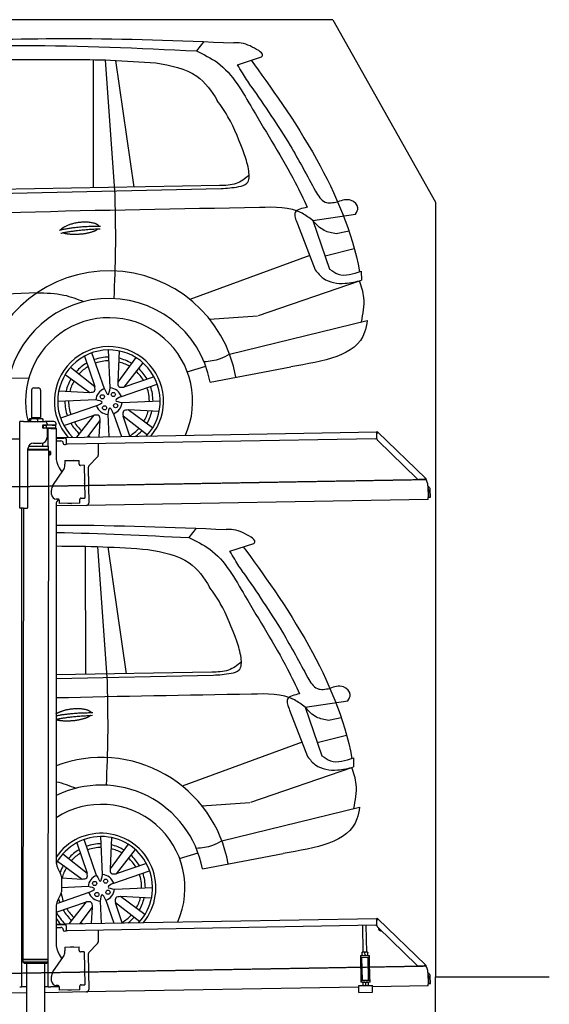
# Model space of a CAD drawing. Header units: millimetres. Extents: x 1073 to 6773, y 5791 to 12316.
# Tile 5 of 5: x 4448 to 6773, y 7995 to 12316. Entities that reach past the tile are written whole.
import ezdxf

# ---------------------------------------------------------------- set-up
doc = ezdxf.new("R2010")
doc.units = ezdxf.units.MM
doc.linetypes.add('GEN3', pattern=[6.25, 5, -1.25])
doc.layers.get('0').update_dxf_attribs({"lineweight": 25})
doc.layers.add('3', color=6, linetype='GEN3', lineweight=25)
doc.layers.add('AM_0', color=7, linetype='Continuous', lineweight=25)
doc.layers.add('Car', color=10, linetype='Continuous')

msp = doc.modelspace()

# ---------------------------------------------------------------- linework, layer by layer
for p, q in [((5822.8, 12315.9), (2672.8, 12315.9)), ((6272.8, 11515.9), (6272.8, 8115.9)), ((4499.6, 10690), (4499.6, 10570)), ((4509.6, 10700), (4529.6, 10700)), ((4539.6, 10690), (4539.6, 10570)), ((4447.6, 10172.5), (4447.6, 10552.5)), ((4463.6, 10552.5), (4447.6, 10552.5)), ((4447.6, 10172.5), (4447.6, 10552.5)), ((4463.6, 10552.5), (4557.6, 10552.5)), ((4489.6, 10562.5), (4489.6, 10552.5)), ((4492.1, 10565), (4491.6, 10564.7)), ((4492.5, 10565), (4492.1, 10565)), ((4510.3, 10565), (4492.5, 10565)), ((4495.4, 10562.5), (4495.4, 10552.5)), ((4499.6, 10570), (4539.6, 10570)), ((4501.6, 10565), (4501.6, 10570)), ((4537.4, 10565), (4510.3, 10565)), ((4525.3, 10562.5), (4525.3, 10552.5)), ((4547.1, 10565), (4537.4, 10565)), ((4537.6, 10565), (4537.6, 10570)), ((4547.1, 10565), (4547.5, 10564.7)), ((4549.5, 10562.5), (4549.5, 10552.5)), ((4597.6, 10552.5), (4557.6, 10552.5)), ((4567.6, 10542.5), (4567.6, 10539.5)), ((4607.6, 10539.5), (4607.6, 10542.5)), ((4548.7, 10524), (4548.6, 10524)), ((4550.6, 10536), (4548.7, 10536)), ((4550.6, 10524), (4548.7, 10524)), ((4549.6, 10526.6), (4549.6, 10533.8)), ((4550.6, 10536), (4551.6, 10536)), ((4550.6, 10536), (4550.6, 10524)), ((4551.6, 10524), (4550.6, 10524)), ((4564.6, 10536), (4551.6, 10536)), ((4552.2, 10524), (4551.6, 10524)), ((4552.2, 10536.5), (4564.6, 10536.5)), ((4564.6, 10524), (4552.2, 10524)), ((4564.6, 10536), (4565.6, 10536)), ((4565.6, 10524), (4564.6, 10524)), ((4567.7, 10536), (4565.6, 10536)), ((4565.6, 10524), (4565.6, 10536)), ((4565.6, 10524), (4567.7, 10524)), ((4567.6, 10521), (4567.6, 10482.5)), ((4603.4, 10536), (4567.7, 10536)), ((4603.4, 10524), (4567.7, 10524)), ((4572.6, 10443.9), (4572.6, 10522.5)), ((4584.6, 10522.5), (4572.6, 10522.5)), ((4584.6, 10522.5), (4606.6, 10522.5)), ((4592.2, 10536.5), (4604.6, 10536.5)), ((4603.4, 10536), (4605.6, 10536)), ((4605.6, 10524), (4603.4, 10524)), ((4605.6, 10524), (4605.6, 10536)), ((4607.6, 10521.5), (4607.6, 10399.5)), ((4651, 10483), (6015.8, 10506.8)), ((6017, 10508.5), (6015.6, 10507.1)), ((6017.4, 10505.4), (6015.6, 10507.1)), ((6016, 10500), (6015.8, 10506.8)), ((6017, 10508.5), (6018.8, 10506.8)), ((6018.9, 10503.9), (6017.4, 10505.4)), ((6018.8, 10506.8), (6020.3, 10505.3)), ((6018.9, 10503.9), (6019.2, 10504.3)), ((6019.2, 10504.3), (6020.3, 10505.3)), ((6020.3, 10505.3), (6229.5, 10303.3)), ((4447.6, 10475.5), (4396.2, 10474.6)), ((4508.6, 10457.5), (4542.6, 10457.5)), ((4549.6, 10443.9), (4549.6, 10458.5)), ((4607.6, 10482.3), (4641, 10482.8)), ((4641.1, 10478.8), (4607.6, 10478.3)), ((4607.6, 10467.2), (4628.8, 10467.6)), ((4639, 10457.8), (4639, 10456.8)), ((4641, 10482.8), (4651, 10483)), ((4651.1, 10479), (4641.1, 10478.8)), ((4651.2, 10475), (4651, 10483)), ((4651.2, 10475), (4651.5, 10458)), ((6011.4, 10476.8), (4656.6, 10453.1)), ((6016.1, 10475.9), (6015.7, 10498.4)), ((6193, 10301), (6019.2, 10468.9)), ((4483.6, 10175.5), (4483.6, 10432.5)), ((4483.6, 10175.5), (4483.6, 10432.5)), ((4483.6, 10430.8), (4574.5, 10430.6)), ((4483.6, 10429), (4571.5, 10428.9)), ((4571.5, 10428.9), (4483.6, 10429)), ((4574.5, 10427.2), (4483.6, 10427.3)), ((4486.4, 10444), (4574.6, 10443.9)), ((4489.6, 10444), (4489.6, 10448.7)), ((4571.5, 10428.9), (4574.5, 10430.6)), ((4571.5, 10428.9), (4574.5, 10427.2)), ((4572.6, 10428.3), (4572.6, 10429.5)), ((4574.5, 10430.6), (4574.6, 10443.9)), ((4574.5, 10427.2), (4574.5, 10421.4)), ((4574.5, 10421.4), (4581.5, 10421.4)), ((4581.5, 10406.4), (4581.5, 10421.4)), ((4582.5, 10420.4), (4581.5, 10421.4)), ((4582.5, 10420.4), (4582.5, 10407.4)), ((4644.1, 10451.9), (4649.1, 10452)), ((4791.5, 10455.5), (4792.4, 10404.6)), ((4574.5, 10406.4), (4571.8, 8191.9)), ((4574.5, 10406.4), (4581.5, 10406.4)), ((4582.5, 10407.4), (4581.5, 10406.4)), ((4645.3, 10380.9), (4708.3, 10382)), ((4645.3, 10380.9), (4645.6, 10364.9)), ((4669.8, 10381.8), (4683.8, 10382.1)), ((4708.6, 10366), (4708.3, 10382)), ((4789.6, 10397.5), (4751.2, 10357.7)), ((4593.6, 10272.1), (4639.7, 10340.5)), ((4621, 10349.5), (4632.4, 10329.7)), ((4645.7, 10360.7), (4645.6, 10364.9)), ((4708.6, 10366), (4708.6, 10365)), ((4713.7, 10360.1), (4714.7, 10360.1)), ((4730.7, 10360.4), (4714.7, 10360.1)), ((4730.7, 10360.4), (4733.2, 10216.4)), ((4748.4, 10350.5), (4751.1, 10194.7)), ((4732.3, 10295.4), (4732.6, 10281.4)), ((6222.7, 10298.5), (6200.2, 10298.1)), ((6228.5, 10302.3), (6228.1, 10301.9)), ((6229.6, 10300.4), (6228.1, 10301.9)), ((6229.5, 10303.3), (6228.5, 10302.3)), ((6229.5, 10303.3), (6231, 10301.9)), ((6231.4, 10298.7), (6229.6, 10300.4)), ((6231, 10301.9), (6232.8, 10300.1)), ((6231.4, 10298.7), (6232.8, 10300.1)), ((4587.9, 10231.9), (4587.6, 10251.9)), ((6240, 10270), (6240.9, 10218.7)), ((6242.3, 10253.2), (6242.9, 10220.8)), ((6250.9, 10221), (6250.3, 10253.3)), ((4616.3, 10212.4), (4608.3, 10212.2)), ((4621.4, 10207.5), (4621.6, 10192.5)), ((4711.3, 10211), (4711.3, 10210)), ((4711.6, 10194), (4711.3, 10210)), ((4717.2, 10216.1), (4716.2, 10216.1)), ((4717.2, 10216.1), (4733.2, 10216.4)), ((6241, 10210.7), (4741.3, 10184.5)), ((6241, 10210.7), (6240.9, 10218.7)), ((6242.9, 10220.8), (6250.9, 10221)), ((4463.6, 10172.5), (4447.6, 10172.5)), ((4463.6, 10172.5), (4447.6, 10172.5)), ((4455.6, 10169.5), (4455.6, 10172.5)), ((4455.6, 10169.5), (4455.6, 10172.5)), ((4455.6, 10169.5), (4455.6, 8072.5)), ((4464.1, 10172.5), (4461.8, 8192.1)), ((4463.6, 10172.5), (4480.6, 10172.5)), ((4463.6, 10172.5), (4480.6, 10172.5)), ((4607.6, 10189.5), (4607.6, 8629.1)), ((4741.3, 10184.5), (4607.6, 10182.2)), ((4711.6, 10194), (4621.6, 10192.5)), ((4673.6, 10192.9), (4659.6, 10192.6)), ((4572.6, 8072.5), (4572.6, 8697)), ((4621, 8579.1), (4627.2, 8568.3)), ((4630.6, 8555.8), (4630.6, 8489.2)), ((4627.2, 8476.7), (4621, 8465.8)), ((4607.6, 8415.8), (4607.6, 8264.5)), ((4607.6, 8347.3), (4641, 8347.8)), ((4641.1, 8343.8), (4607.6, 8343.3)), ((4641, 8347.8), (4651, 8348)), ((4651.1, 8344), (4641.1, 8343.8)), ((4651, 8348), (6015.8, 8371.8)), ((4651.2, 8340), (4651, 8348)), ((4651.2, 8340), (4651.5, 8323)), ((6011.4, 8341.8), (4656.6, 8318.1)), ((5955.4, 8224.1), (5953.4, 8340.7)), ((5971.4, 8224.3), (5969.4, 8341)), ((6017, 8373.5), (6015.6, 8372.1)), ((6017.4, 8370.4), (6015.6, 8372.1)), ((6016.1, 8340.9), (6015.7, 8363.4)), ((6016, 8365), (6015.8, 8371.8)), ((6017, 8373.5), (6018.8, 8371.8)), ((6018.9, 8368.9), (6017.4, 8370.4)), ((6018.8, 8371.8), (6020.3, 8370.3)), ((6018.9, 8368.9), (6019.2, 8369.3)), ((6019.2, 8369.3), (6020.3, 8370.3)), ((6020.3, 8370.3), (6229.5, 8168.3)), ((4607.6, 8332.2), (4628.8, 8332.6)), ((4639, 8322.8), (4639, 8321.8)), ((4644.1, 8316.9), (4649.1, 8317)), ((4791.5, 8320.5), (4792.4, 8269.6)), ((6193, 8166), (6019.2, 8333.9)), ((4789.6, 8262.5), (4751.2, 8222.7)), ((4621, 8214.5), (4632.4, 8194.7)), ((4645.3, 8245.9), (4708.3, 8247)), ((4645.3, 8245.9), (4645.6, 8229.9)), ((4645.7, 8225.7), (4645.6, 8229.9)), ((4669.8, 8246.8), (4683.8, 8247.1)), ((4708.6, 8231), (4708.3, 8247)), ((4708.6, 8231), (4708.6, 8230)), ((4713.7, 8225.1), (4714.7, 8225.1)), ((4730.7, 8225.4), (4714.7, 8225.1)), ((4730.7, 8225.4), (4733.2, 8081.4)), ((4748.4, 8215.5), (4751.1, 8059.7)), ((5948.7, 8209.1), (5978.7, 8209.7)), ((5952.2, 8224), (5951.4, 8223.6)), ((5951.6, 8210.7), (5951.4, 8222.5)), ((5952.4, 8209.2), (5951.7, 8209.6)), ((5974.7, 8224.4), (5952.2, 8224)), ((5963.6, 8210.9), (5963.4, 8222.7)), ((5974.7, 8224.4), (5975.4, 8224)), ((5974.9, 8209.6), (5975.7, 8210)), ((5975.6, 8211.1), (5975.4, 8222.9)), ((5978.7, 8209.7), (5983.7, 8209.7)), ((5983.8, 8201.7), (5983.7, 8209.7)), ((4571.8, 8191.9), (4461.8, 8192.1)), ((4461.8, 8192.1), (4571.8, 8191.9)), ((4461.8, 8192.1), (4461.8, 8181.1)), ((4461.8, 8181.1), (4571.8, 8180.9)), ((4468.8, 8174.1), (4461.8, 8181.1)), ((4564.8, 8173.9), (4468.8, 8174.1)), ((4477.2, 8174), (4474.2, 6054)), ((4557.2, 8173.9), (4554.2, 6054)), ((4564.8, 8173.9), (4571.8, 8180.9)), ((4571.8, 8191.9), (4571.8, 8180.9)), ((4593.6, 8137.1), (4639.7, 8205.5)), ((5943.7, 8209), (5948.7, 8209.1)), ((5943.7, 8209), (5943.8, 8201.1)), ((5948.8, 8201.1), (5943.8, 8201.1)), ((5943.8, 8201.1), (5943.9, 8193.1)), ((5943.9, 8193.1), (5945.4, 8108.1)), ((5948.8, 8201.1), (5978.8, 8201.7)), ((5952.1, 8101.2), (5950.4, 8201.2)), ((5979, 8101.6), (5977.3, 8201.6)), ((5983.8, 8201.7), (5978.8, 8201.7)), ((5983.9, 8193.7), (5983.8, 8201.7)), ((5985.4, 8108.8), (5983.9, 8193.7)), ((6228.5, 8167.3), (6228.1, 8166.9)), ((6229.6, 8165.4), (6228.1, 8166.9)), ((6229.5, 8168.3), (6228.5, 8167.3)), ((6229.5, 8168.3), (6231, 8166.9)), ((6231, 8166.9), (6232.8, 8165.1)), ((4732.3, 8160.4), (4732.6, 8146.4)), ((6222.7, 8163.5), (6200.2, 8163.1)), ((6231.4, 8163.7), (6229.6, 8165.4)), ((6231.4, 8163.7), (6232.8, 8165.1)), ((6240, 8135), (6240.9, 8083.7)), ((4455.6, 8097.5), (4455.6, 8072.5)), ((4587.9, 8096.9), (4587.6, 8116.9)), ((4717.2, 8081.1), (4716.2, 8081.1)), ((4717.2, 8081.1), (4733.2, 8081.4)), ((5945.4, 8108.1), (5945.6, 8100.1)), ((5945.6, 8100.1), (5950.6, 8100.2)), ((5945.6, 8100.1), (5945.7, 8092.1)), ((5950.7, 8092.2), (5945.7, 8092.1)), ((5950.6, 8100.2), (5980.6, 8100.7)), ((5950.7, 8092.2), (5980.7, 8092.7)), ((5952.1, 8101.2), (5979, 8101.6)), ((5954.5, 8092.2), (5953.7, 8091.8)), ((5953.7, 8090.7), (5953.9, 8078.9)), ((5957.6, 8100.3), (5957.6, 8101.3)), ((5965.7, 8090.9), (5965.9, 8079.1)), ((5973.6, 8100.6), (5973.6, 8101.6)), ((5977, 8092.6), (5977.7, 8092.2)), ((5977.7, 8091.1), (5977.9, 8079.3)), ((5980.6, 8100.7), (5985.6, 8100.8)), ((5985.7, 8092.8), (5980.7, 8092.7)), ((5985.6, 8100.8), (5985.4, 8108.8)), ((5985.7, 8092.8), (5985.6, 8100.8)), ((6241, 8075.7), (6240.9, 8083.7)), ((6242.3, 8118.2), (6242.9, 8085.8)), ((6242.9, 8085.8), (6250.9, 8086)), ((6250.9, 8086), (6250.3, 8118.3)), ((6272.8, 5915.9), (6272.8, 8115.9)), ((6272.8, 8115.9), (6772.8, 8115.9)), ((4476.5, 8044.9), (4146.4, 8039.2)), ((4447.6, 8072.5), (4455.6, 8072.5)), ((4463.6, 8072.5), (4455.6, 8072.5)), ((4476.6, 8072.5), (4463.6, 8072.5)), ((4572.6, 8072.5), (4556.6, 8072.5)), ((4741.3, 8049.5), (4556.6, 8046.3)), ((4572.6, 8072.5), (4584.6, 8072.5)), ((4621.4, 8072.5), (4584.6, 8072.5)), ((4616.3, 8077.4), (4608.3, 8077.2)), ((4621.4, 8072.5), (4621.6, 8057.5)), ((4711.6, 8059), (4621.6, 8057.5)), ((4673.6, 8057.9), (4659.6, 8057.6)), ((4711.3, 8076), (4711.3, 8075)), ((4711.6, 8059), (4711.3, 8075)), ((5936.1, 8070.4), (4741.3, 8049.5)), ((5936, 8077.1), (5996, 8078.1)), ((5936.5, 8047.1), (5936, 8077.1)), ((5936.5, 8047.1), (5996.5, 8048.1)), ((5954.7, 8077.4), (5954, 8077.8)), ((5977.2, 8077.8), (5978, 8078.3)), ((5996.5, 8048.1), (5996, 8078.1)), ((6241, 8075.7), (5996.1, 8071.4))]:
    msp.add_line(p, q)
for centre, radius, start, end in [((4509.6, 10690), 10, 90, 180), ((4529.6, 10690), 10, 0, 90), ((4557.6, 10542.5), 10, 0, 90), ((4597.6, 10542.5), 10, 0, 90), ((4549.6, 10536.5), 1, 48.5904, 221.4096), ((4549.6, 10524), 1, 138.5904, 311.4096), ((4546.6, 10533.8), 3, 0, 41.4096), ((4546.6, 10526.6), 3, 318.5904, 0), ((4552.2, 10539.5), 3, 228.5904, 270), ((4552.2, 10521), 3, 90, 131.4096), ((4564.6, 10539.5), 3, 270, 0), ((4564.6, 10521), 3, 0, 90), ((4589.6, 10536.5), 1, 48.5904, 210), ((4589.6, 10524), 1, 180, 311.4096), ((4592.2, 10539.5), 3, 228.5904, 270), ((4592.2, 10521), 3, 90, 131.4096), ((4604.6, 10539.5), 3, 270, 0), ((4604.6, 10521), 3, 22.0009, 90), ((4606.6, 10521.5), 1, 0, 90), ((6020.7, 10498.5), 5, 129.2435, 181), ((4508.6, 10432.5), 25, 90, 180), ((4542.6, 10482.5), 25, 270, 0), ((4629, 10457.6), 10, 1, 91), ((4644, 10456.9), 5, 181, 271), ((4656.5, 10458.1), 5, 181, 271), ((6011.3, 10481.8), 5, 271, 342.4709), ((6026.1, 10476.1), 10, 181, 226), ((4649, 10457), 5, 271, 327.7633), ((4707.6, 10399.5), 100, 180, 210), ((4669.8, 10380.8), 1, 91, 151), ((4683.8, 10381.1), 1, 31, 91), ((4782.4, 10404.4), 10, 316, 1), ((4610.7, 10360), 35, 326, 1), ((4713.6, 10365.1), 5, 181, 271), ((4758.4, 10350.7), 10, 136, 181), ((4731.3, 10295.4), 1, 1, 61), ((6200, 10308.1), 10, 226, 271), ((6222.6, 10303.5), 5, 271, 322.7565), ((6190, 10269.1), 50, 1, 41.0686), ((4622.6, 10252.5), 35, 146, 181), ((4731.6, 10281.4), 1, 301, 1), ((6234.3, 10253), 16, 1, 68.9757), ((6234.3, 10253), 8, 1, 42.4096), ((4607.9, 10232.2), 20, 181, 271), ((4632.6, 10189.5), 25, 120.6872, 180), ((4616.4, 10207.4), 5, 12.537, 91), ((4716.3, 10211.1), 5, 91, 181), ((4480.6, 10175.5), 3, 270, 0), ((4480.6, 10175.5), 3, 270, 0), ((4659.6, 10193.6), 1, 211, 271), ((4673.6, 10193.9), 1, 271, 331), ((4741.1, 10194.5), 10, 271, 1), ((4571.6, 8673.5), 2, 60, 61.1039), ((4571.6, 8651.5), 2, 297.616, 300), ((4707.6, 8629.1), 100, 180, 210), ((4605.6, 8555.8), 25, 0, 30), ((4605.6, 8489.2), 25, 330, 0), ((4707.6, 8415.8), 100, 150, 180), ((6011.3, 8346.8), 5, 271, 342.4709), ((6020.7, 8363.5), 5, 129.2435, 181), ((6026.1, 8341.1), 10, 181, 226), ((4629, 8322.6), 10, 1, 91), ((4644, 8321.9), 5, 181, 271), ((4649, 8322), 5, 271, 327.7633), ((4656.5, 8323.1), 5, 181, 271), ((6035.1, 8329.7), 12.5, 175.968, 276.032), ((4707.6, 8264.5), 100, 180, 210), ((4782.4, 8269.4), 10, 316, 1), ((4571.6, 8223.5), 2, 60, 82.1586), ((4610.7, 8225), 35, 326, 1), ((4669.8, 8245.8), 1, 91, 151), ((4683.8, 8246.1), 1, 31, 91), ((4713.6, 8230.1), 5, 181, 271), ((4758.4, 8215.7), 10, 136, 181), ((4571.6, 8201.5), 2, 276.6849, 300), ((6190, 8134.1), 50, 1, 41.0686), ((4622.6, 8117.5), 35, 146, 181), ((4731.3, 8160.4), 1, 1, 61), ((4731.6, 8146.4), 1, 301, 1), ((6200, 8173.1), 10, 226, 271), ((6222.6, 8168.5), 5, 271, 322.7565), ((6234.3, 8118), 16, 1, 68.9757), ((6234.3, 8118), 8, 1, 42.4096), ((4607.9, 8097.2), 20, 181, 271), ((4716.3, 8076.1), 5, 91, 181), ((4616.4, 8072.4), 5, 12.537, 91), ((4659.6, 8058.6), 1, 211, 271), ((4673.6, 8058.9), 1, 271, 331), ((4741.1, 8059.5), 10, 271, 1)]:
    msp.add_arc(centre, radius, start, end)
for points, weights in [([(4492.5, 10565), (4491.2, 10565), (4489.6, 10562.5)], [1, 1.0379548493, 1]), ([(4495.4, 10562.5), (4493.9, 10565), (4492.5, 10565)], [1, 1.0379548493, 1]), ([(4510.3, 10565), (4503.4, 10565), (4495.4, 10562.5)], [1, 1.0379548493, 1]), ([(4525.3, 10562.5), (4517.3, 10565), (4510.3, 10565)], [1, 1.0379548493, 1]), ([(4537.4, 10565), (4531.8, 10565), (4525.3, 10562.5)], [1, 1.0379548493, 1]), ([(4549.5, 10562.5), (4543, 10565), (4537.4, 10565)], [1, 1.0379548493, 1]), ([(4547.5, 10564.7), (4548.4, 10564.2), (4549.5, 10562.5)], [1.01682908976, 1.02536255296, 1]), ([(5963.4, 8222.7), (5957.4, 8224.6), (5951.4, 8222.5)], [1, 1.15470053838, 1]), ([(5951.4, 8222.5), (5951.4, 8223.6), (5951.4, 8223.6)], [1, 1.07735026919, 1.07735026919]), ([(5951.6, 8210.7), (5957.7, 8208.8), (5963.6, 8210.9)], [1, 1.15470053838, 1]), ([(5951.7, 8209.6), (5951.7, 8209.6), (5951.6, 8210.7)], [1.07735026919, 1.07735026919, 1]), ([(5975.4, 8222.9), (5969.4, 8224.8), (5963.4, 8222.7)], [1, 1.15470053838, 1]), ([(5963.6, 8210.9), (5969.7, 8209), (5975.6, 8211.1)], [1, 1.15470053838, 1]), ([(5975.4, 8224), (5975.4, 8224), (5975.4, 8222.9)], [1.07735026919, 1.07735026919, 1]), ([(5975.6, 8211.1), (5975.7, 8210), (5975.7, 8210)], [1, 1.07735026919, 1.07735026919]), ([(5965.7, 8090.9), (5959.7, 8092.8), (5953.7, 8090.7)], [1, 1.15470053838, 1]), ([(5953.7, 8090.7), (5953.7, 8091.8), (5953.7, 8091.8)], [1, 1.07735026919, 1.07735026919]), ([(5977.7, 8091.1), (5971.7, 8093), (5965.7, 8090.9)], [1, 1.15470053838, 1]), ([(5977.7, 8092.2), (5977.7, 8092.2), (5977.7, 8091.1)], [1.07735026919, 1.07735026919, 1]), ([(5953.9, 8078.9), (5960, 8077), (5965.9, 8079.1)], [1, 1.15470053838, 1]), ([(5954, 8077.8), (5954, 8077.8), (5953.9, 8078.9)], [1.07735026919, 1.07735026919, 1]), ([(5965.9, 8079.1), (5972, 8077.2), (5977.9, 8079.3)], [1, 1.15470053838, 1]), ([(5977.9, 8079.3), (5978, 8078.3), (5978, 8078.3)], [1, 1.07735026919, 1.07735026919])]:
    msp.add_rational_spline(points, weights, degree=2)
for points, knots in [([(6017.3, 10502.1), (6017.1, 10502.2), (6017, 10502.2), (6016.5, 10502.5), (6016.3, 10502.6), (6016.1, 10502.7), (6016, 10502.7), (6015.9, 10502.8), (6015.9, 10502.8), (6015.9, 10502.8)], [0.5739587, 0.5739587, 0.5739587, 0.5739587, 0.6092825, 0.6092825, 0.6845767, 0.6845767, 0.7347196, 0.7347196, 0.7882871, 0.7882871, 0.7882871, 0.7882871]), ([(6018.4, 10503.1), (6018.3, 10503), (6018.1, 10502.9), (6017.8, 10502.6), (6017.7, 10502.5), (6017.6, 10502.4)], [0, 0, 0, 0, 0.0561983, 0.0561983, 0.1123863, 0.1123863, 0.1123863, 0.1123863]), ([(6020.3, 10505.3), (6020.3, 10505.3), (6020.3, 10505.2), (6020.4, 10505), (6020.3, 10504.8), (6019.9, 10504.4), (6019.7, 10504.2), (6019.3, 10503.8), (6019.1, 10503.6), (6018.8, 10503.4), (6018.6, 10503.2), (6018.4, 10503.1)], [0, 0, 0, 0, 0.0783959, 0.0783959, 0.2325433, 0.2325433, 0.3832567, 0.3832567, 0.4558696, 0.4558696, 0.5284931, 0.5284931, 0.5284931, 0.5284931]), ([(6019, 10503.5), (6019, 10503.6), (6019, 10503.7), (6019, 10503.8), (6019, 10503.8), (6018.9, 10503.8), (6018.9, 10503.9), (6018.9, 10503.9)], [0.170101, 0.170101, 0.170101, 0.170101, 0.2190838, 0.2190838, 0.2443424, 0.2443424, 0.2702641, 0.2702641, 0.2702641, 0.2702641]), ([(4574.5, 10421.4), (4574.5, 10421.4), (4574.5, 10421.2), (4574.4, 10420.4), (4574.3, 10419.9), (4574.2, 10418.5), (4574.1, 10417.7), (4574, 10415.8), (4574, 10414.8), (4574, 10413.9)], [3.394726, 3.394726, 3.394726, 3.394726, 3.677618, 3.677618, 3.96051, 3.96051, 4.243406, 4.243406, 4.526301, 4.526301, 4.526301, 4.526301]), ([(4574, 10413.9), (4574, 10413), (4574, 10411.9), (4574.1, 10410.1), (4574.2, 10409.3), (4574.3, 10407.9), (4574.4, 10407.3), (4574.5, 10406.6), (4574.5, 10406.4), (4574.5, 10406.4)], [0, 0, 0, 0, 0.282896, 0.282896, 0.565791, 0.565791, 0.848683, 0.848683, 1.131575, 1.131575, 1.131575, 1.131575]), ([(6226.6, 10300.5), (6226.7, 10300.7), (6226.8, 10300.8), (6227.1, 10301.1), (6227.2, 10301.2), (6227.3, 10301.4)], [0, 0, 0, 0, 0.0559258, 0.0559258, 0.1118618, 0.1118618, 0.1118618, 0.1118618]), ([(6227.3, 10301.4), (6227.4, 10301.6), (6227.6, 10301.8), (6228, 10302.3), (6228.2, 10302.6), (6228.7, 10303.1), (6228.9, 10303.3), (6229.2, 10303.4), (6229.2, 10303.4), (6229.4, 10303.4), (6229.4, 10303.4), (6229.5, 10303.3)], [0, 0, 0, 0, 0.0765895, 0.0765895, 0.2269961, 0.2269961, 0.3763352, 0.3763352, 0.4507859, 0.4507859, 0.5253306, 0.5253306, 0.5253306, 0.5253306]), ([(6228.1, 10301.9), (6228, 10301.9), (6228, 10302), (6227.9, 10302), (6227.8, 10302), (6227.7, 10302)], [0, 0, 0, 0, 0.0395192, 0.0395192, 0.1013995, 0.1013995, 0.1013995, 0.1013995]), ([(6017.3, 8367.1), (6017.1, 8367.2), (6017, 8367.2), (6016.5, 8367.5), (6016.3, 8367.6), (6016.1, 8367.7), (6016, 8367.7), (6015.9, 8367.8), (6015.9, 8367.8), (6015.9, 8367.8)], [0.5739587, 0.5739587, 0.5739587, 0.5739587, 0.6092825, 0.6092825, 0.6845767, 0.6845767, 0.7347196, 0.7347196, 0.7882871, 0.7882871, 0.7882871, 0.7882871]), ([(6018.4, 8368.1), (6018.3, 8368), (6018.1, 8367.9), (6017.8, 8367.6), (6017.7, 8367.5), (6017.6, 8367.4)], [0, 0, 0, 0, 0.0561983, 0.0561983, 0.1123863, 0.1123863, 0.1123863, 0.1123863]), ([(6020.3, 8370.3), (6020.3, 8370.3), (6020.3, 8370.2), (6020.4, 8370), (6020.3, 8369.8), (6019.9, 8369.4), (6019.7, 8369.2), (6019.3, 8368.8), (6019.1, 8368.6), (6018.8, 8368.4), (6018.6, 8368.2), (6018.4, 8368.1)], [0, 0, 0, 0, 0.0783959, 0.0783959, 0.2325433, 0.2325433, 0.3832567, 0.3832567, 0.4558696, 0.4558696, 0.5284931, 0.5284931, 0.5284931, 0.5284931]), ([(6019, 8368.5), (6019, 8368.6), (6019, 8368.7), (6019, 8368.8), (6019, 8368.8), (6018.9, 8368.8), (6018.9, 8368.9), (6018.9, 8368.9)], [0.170101, 0.170101, 0.170101, 0.170101, 0.2190838, 0.2190838, 0.2443424, 0.2443424, 0.2702641, 0.2702641, 0.2702641, 0.2702641]), ([(6226.6, 8165.5), (6226.7, 8165.7), (6226.8, 8165.8), (6227.1, 8166.1), (6227.2, 8166.2), (6227.3, 8166.4)], [0, 0, 0, 0, 0.0559258, 0.0559258, 0.1118618, 0.1118618, 0.1118618, 0.1118618]), ([(6227.3, 8166.4), (6227.4, 8166.6), (6227.6, 8166.8), (6228, 8167.3), (6228.2, 8167.6), (6228.7, 8168.1), (6228.9, 8168.3), (6229.2, 8168.4), (6229.2, 8168.4), (6229.4, 8168.4), (6229.4, 8168.4), (6229.5, 8168.3)], [0, 0, 0, 0, 0.0765895, 0.0765895, 0.2269961, 0.2269961, 0.3763352, 0.3763352, 0.4507859, 0.4507859, 0.5253306, 0.5253306, 0.5253306, 0.5253306]), ([(6228.1, 8166.9), (6228, 8166.9), (6228, 8167), (6227.9, 8167), (6227.8, 8167), (6227.7, 8167)], [0, 0, 0, 0, 0.0395192, 0.0395192, 0.1013995, 0.1013995, 0.1013995, 0.1013995])]:
    msp.add_open_spline(points, degree=3, knots=knots)
for points in [[(4621.4, 10207.5), (4621.3, 10207.8), (4621.3, 10208.1), (4621.2, 10208.4)], [(4621.4, 8072.5), (4621.3, 8072.8), (4621.3, 8073.1), (4621.2, 8073.4)]]:
    msp.add_open_spline(points, degree=3)
at = {"layer": '3'}
for p, q in [((1175.3, 10210.3), (6230.5, 10298.5)), ((1175.3, 8075.3), (6230.4, 8163.5))]:
    msp.add_line(p, q, dxfattribs=at)
at = {"layer": 'AM_0'}
msp.add_line((5822.8, 12315.9), (6272.8, 11515.9), dxfattribs=at)
at = {"layer": 'Car'}
for p, q in [((5256.6, 12219.9), (5223.9, 12178.7)), ((5404.2, 12118.5), (5509.9, 12153)), ((4771.1, 11578), (4771, 12140.5)), ((4822.8, 12139.1), (4864.5, 11565)), ((4950, 11581.3), (4869.2, 12137.3)), ((5324.7, 11588.3), (3090.2, 11546.8)), ((3159.7, 11528.1), (5331.4, 11575.1)), ((5734.4, 11434.5), (5922.1, 11462.8)), ((5666.6, 11420.8), (5745, 11218)), ((5734.3, 11434.8), (5808.2, 11221.2)), ((5720.9, 11280.5), (5195.2, 11088.4)), ((5788, 11279.5), (5916.2, 11311.6)), ((5947, 11211.8), (5947.6, 11172.6)), ((5495.8, 11018), (5939.2, 11170.5)), ((4524.2, 11117.2), (2505.4, 11033.1)), ((5281.2, 11002.1), (5491.3, 11016.5)), ((5368.9, 10848.2), (5973.2, 10995.9)), ((4819.3, 10696.6), (4764.5, 10853.9)), ((4845, 10700), (4837.5, 10866.8)), ((4884.9, 10862.2), (4878.1, 10726)), ((4732.3, 10839.6), (4777.4, 10706.9)), ((4957.1, 10833.6), (4878.1, 10726)), ((4988.4, 10810.5), (4904.5, 10703.9)), ((4647.7, 10759.4), (4755.3, 10680.5)), ((4670.8, 10790.7), (4777.4, 10706.9)), ((5183.4, 10770.7), (5264.2, 10796)), ((5283.7, 10724.9), (5637.3, 10792.9)), ((4400.1, 10742.6), (4487.7, 10743.8)), ((4894.3, 10662.1), (5051.6, 10716.8)), ((5037.3, 10749), (4904.5, 10703.9)), ((4619.2, 10687.3), (4755.3, 10680.5)), ((4781.3, 10647.4), (4614.5, 10639.9)), ((4897.6, 10636.3), (5064.4, 10643.8)), ((4784.7, 10621.6), (4627.4, 10566.9)), ((4859.7, 10587), (4894.4, 10487.3)), ((5059.8, 10596.4), (4923.6, 10603.2)), ((5031.3, 10524.3), (4923.6, 10603.2)), ((4641.7, 10534.7), (4774.4, 10579.8)), ((4699, 10483.8), (4774.4, 10579.8)), ((4747.3, 10484.7), (4800.8, 10557.7)), ((4797.2, 10485.6), (4800.8, 10557.7)), ((4834, 10583.7), (4838.3, 10486.3)), ((4931.7, 10487.9), (4901.5, 10576.8)), ((5008.1, 10492.9), (4901.5, 10576.8)), ((5222.9, 10084.6), (5190.1, 10043.4)), ((4737.3, 9442.7), (4737.2, 10005.2)), ((4789, 10003.8), (4830.7, 9429.6)), ((4916.2, 9446), (4835.4, 10002)), ((5370.4, 9983.2), (5476.1, 10017.7)), ((5290.9, 9453), (4607.6, 9440.3)), ((4607.6, 9424.8), (5297.6, 9439.7)), ((5700.6, 9299.2), (5888.3, 9327.5)), ((5700.6, 9299.2), (5774.5, 9085.6)), ((5632.8, 9285.3), (5711.3, 9082.5)), ((5754.3, 9144.2), (5882.4, 9176.3)), ((5687.1, 9144.9), (5161.5, 8952.8)), ((5913.3, 9076.3), (5913.8, 9037)), ((5462.1, 8882.5), (5905.5, 9034.9)), ((5247.5, 8866.5), (5457.6, 8880.9)), ((5335.2, 8712.6), (5939.5, 8860.3)), ((4811.3, 8564.4), (4803.8, 8731.2)), ((4698.6, 8704.1), (4743.7, 8571.3)), ((4785.5, 8561.1), (4730.8, 8718.4)), ((4851.2, 8726.6), (4844.4, 8590.4)), ((4923.3, 8698.1), (4844.4, 8590.4)), ((4637.1, 8655.2), (4743.7, 8571.3)), ((4954.7, 8674.9), (4870.8, 8568.3)), ((5149.7, 8635.1), (5230.5, 8660.4)), ((5250, 8589.3), (5603.6, 8657.3)), ((4614, 8623.8), (4721.6, 8544.9)), ((5003.6, 8613.4), (4870.8, 8568.3)), ((4860.6, 8526.5), (5017.9, 8581.2)), ((4630.6, 8549.5), (4721.6, 8544.9)), ((4747.6, 8511.8), (4630.6, 8506.5)), ((4751, 8486), (4613.6, 8438.3)), ((4863.9, 8500.7), (5030.7, 8508.2)), ((4608, 8399.1), (4740.7, 8444.2)), ((4665.2, 8348.3), (4740.7, 8444.2)), ((4800.2, 8448.1), (4804.6, 8350.7)), ((4826, 8451.5), (4860.7, 8351.7)), ((4898, 8352.3), (4867.8, 8441.2)), ((4974.4, 8357.4), (4867.8, 8441.2)), ((5026.1, 8460.8), (4889.9, 8467.6)), ((4997.6, 8388.7), (4889.9, 8467.6)), ((4713.6, 8349.1), (4767.1, 8422.1)), ((4763.5, 8350), (4767.1, 8422.1))]:
    msp.add_line(p, q, dxfattribs=at)
for centre in [(4858.8, 10671.1), (4810.3, 10661.1), (4868.7, 10622.5), (4820.2, 10612.6), (4776.6, 8525.6), (4825.1, 8535.5), (4786.5, 8477.1), (4835, 8487)]:
    msp.add_circle(centre, 9.14, dxfattribs=at)
for centre, radius, start, end in [((4840.2, 10648.7), 565.1, 9.9823, 168.1318), ((4840.1, 10641.3), 451.5, 10.677, 178.526), ((4840.1, 10641.3), 366.9, 336.0251, 194.0019), ((4839.5, 10641.8), 239.6, 320.5323, 221.4677), ((4839.5, 10641.8), 225, 317.269, 224.731), ((4839.5, 10641.8), 193.5, 120.0448, 138.0279), ((4839.5, 10641.8), 193.5, 90.1618, 109.5078), ((4839.5, 10641.8), 177.3, 89.9422, 109.5375), ((4839.5, 10641.8), 177.3, 59.7678, 75.9567), ((4839.5, 10641.8), 193.5, 59.2647, 76.9004), ((4839.5, 10641.8), 177.3, 121.0854, 137.6832), ((4839.5, 10641.8), 177.3, 31.0854, 47.6832), ((4839.5, 10641.8), 193.5, 30.0448, 48.0279), ((4839.5, 10641.8), 193.5, 149.2647, 166.9004), ((4839.5, 10641.8), 177.3, 149.7678, 165.9567), ((4839.5, 10641.8), 58.4, 110.2625, 174.5611), ((4839.5, 10641.8), 58.4, 20.2625, 84.5611), ((4839.5, 10641.8), 177.3, 359.9422, 19.5375), ((4839.5, 10641.8), 193.5, 0.1618, 19.5078), ((4839.5, 10641.8), 193.5, 180.1618, 199.5078), ((4839.5, 10641.8), 177.3, 179.9422, 199.5375), ((4839.5, 10641.8), 58.4, 290.2625, 354.5611), ((4839.5, 10641.8), 58.4, 200.2625, 264.5611), ((4839.5, 10641.8), 177.3, 329.7678, 345.9567), ((4839.5, 10641.8), 193.5, 329.2647, 346.9004), ((4839.5, 10641.8), 193.5, 210.0448, 228.0279), ((4839.5, 10641.8), 177.3, 211.0854, 227.6832), ((4839.5, 10641.8), 177.3, 301.0854, 317.6832), ((4839.5, 10641.8), 193.5, 307.5103, 318.0279), ((4839.5, 10641.8), 177.3, 239.7678, 242.2693), ((4806.5, 8513.1), 565.1, 9.9823, 110.6059), ((4806.3, 8505.7), 451.5, 10.677, 116.1205), ((4806.3, 8505.7), 366.9, 336.0213, 122.8012), ((4805.8, 8506.3), 239.6, 320.5255, 145.8113), ((4805.8, 8506.3), 225, 317.2613, 151.2061), ((4805.8, 8506.3), 193.5, 90.1618, 109.5078), ((4805.8, 8506.3), 193.5, 59.2647, 76.9004), ((4805.8, 8506.3), 193.5, 120.0448, 138.0279), ((4805.8, 8506.3), 177.3, 121.0854, 137.6832), ((4805.8, 8506.3), 177.3, 89.9422, 109.5375), ((4805.8, 8506.3), 177.3, 59.7678, 75.9567), ((4805.8, 8506.3), 193.5, 30.0448, 48.0279), ((4805.8, 8506.3), 193.5, 149.2647, 159.7138), ((4805.8, 8506.3), 177.3, 31.0854, 47.6832), ((4805.8, 8506.3), 177.3, 149.7678, 165.9567), ((4805.8, 8506.3), 58.4, 110.2625, 174.5611), ((4805.8, 8506.3), 58.4, 20.2625, 84.5611), ((4805.8, 8506.3), 177.3, 359.9422, 19.5375), ((4805.8, 8506.3), 193.5, 0.1618, 19.5078), ((4805.8, 8506.3), 177.3, 187.3946, 199.5375), ((4805.8, 8506.3), 58.4, 200.2625, 264.5611), ((4805.8, 8506.3), 58.4, 290.2625, 354.5611), ((4805.8, 8506.3), 193.5, 194.7186, 199.5078), ((4805.8, 8506.3), 177.3, 329.7678, 345.9567), ((4805.8, 8506.3), 193.5, 329.2647, 346.9004), ((4805.8, 8506.3), 225, 208.2313, 224.7387), ((4805.8, 8506.3), 193.5, 210.0448, 228.0279), ((4805.8, 8506.3), 177.3, 211.0854, 227.6832), ((4805.8, 8506.3), 177.3, 301.0854, 317.6832), ((4805.8, 8506.3), 239.6, 214.1887, 221.4745), ((4805.8, 8506.3), 177.3, 239.7678, 242.284), ((4805.8, 8506.3), 193.5, 307.4995, 318.0279)]:
    msp.add_arc(centre, radius, start, end, dxfattribs=at)
for points in [[(4088.7, 12221.4), (4673.5, 12233.5), (5387.2, 12214.4)], [(2719.9, 11544.2), (2759.1, 11567), (3030, 11788.9), (3337.8, 12024), (3458.4, 12106.7), (3637.7, 12157.7), (3872, 12182.4), (4462.2, 12203.2), (5223.9, 12178.7)], [(5497, 12180.4), (5419.8, 12213), (5387.2, 12214.4)], [(3936.9, 12125), (4124.6, 12135.7), (4479.8, 12141.1), (4846.8, 12138.2), (5044.6, 12126.8)], [(5509.9, 12153), (5513.6, 12159.3), (5497, 12180.4)], [(5463, 12024.9), (5425.2, 12083.2), (5404.2, 12118.5)], [(5463, 12024.9), (5634.5, 11764), (5746.4, 11563.5)], [(5434.7, 11723.5), (5361.9, 11889.7), (5315, 11961.2)], [(5331.4, 11575.1), (5409.7, 11583.4), (5445.1, 11597.9), (5453.3, 11650.8), (5434.7, 11723.5)], [(5454.8, 11632.6), (5397.5, 11596.7), (5324.7, 11588.3)], [(4864.5, 11565.2), (4867.4, 11308.8), (4861, 11092.3)], [(5746.4, 11563.5), (5788.4, 11515.9), (5843.6, 11516.8)], [(5734.4, 11434.5), (5688.2, 11466.2), (5499.7, 11491.4)], [(5922.1, 11462.8), (5932.8, 11490.1), (5902.3, 11523), (5843.6, 11516.8)], [(5499.7, 11491.4), (3404.9, 11428.7), (2742.4, 11386.6)], [(5710.3, 11492.5), (5657.1, 11469.7), (5666.6, 11420.6)], [(5837.5, 11376.4), (5784.9, 11390.7), (5734.4, 11434.5)], [(5893.1, 11387.3), (5837.5, 11376.4)], [(5745, 11218), (5780.3, 11181.2), (5876.4, 11159.2), (5947.6, 11172.6)], [(5808.2, 11221.2), (5845.3, 11199.6), (5947, 11211.8)], [(5947.9, 10989.7), (5958.7, 11095.9), (5939.2, 11170.5)], [(4524.2, 11117.2), (4641.7, 11107.6), (4728.7, 11078.8)], [(5368.9, 10848.2), (5327.9, 10827.6), (5257.1, 10814.3)], [(4878.1, 10726), (4883.2, 10705.6), (4904.5, 10703.9)], [(4755.3, 10680.5), (4775.7, 10685.6), (4777.4, 10706.9)], [(4819.3, 10696.6), (4835.9, 10671.5), (4845, 10700)], [(4784.7, 10621.6), (4809.8, 10638.2), (4781.3, 10647.4)], [(4894.3, 10662.1), (4869.1, 10645.5), (4897.6, 10636.3)], [(4859.7, 10587), (4843.1, 10612.2), (4834, 10583.7)], [(4923.6, 10603.2), (4903.2, 10598.1), (4901.5, 10576.8)], [(4800.8, 10557.7), (4795.8, 10578.1), (4774.4, 10579.8)], [(5463.2, 10045.1), (5386, 10077.7), (5353.4, 10079.1)], [(5476.1, 10017.7), (5479.8, 10024), (5463.2, 10045.1)], [(5429.2, 9889.6), (5391.4, 9947.9), (5370.4, 9983.2)], [(5429.2, 9889.6), (5600.7, 9628.7), (5712.6, 9428.2)], [(5400.9, 9588.2), (5328.1, 9754.4), (5281.2, 9825.9)], [(5297.6, 9439.7), (5375.9, 9448.1), (5411.3, 9462.6), (5419.5, 9515.5), (5400.9, 9588.2)], [(5421, 9497.3), (5363.7, 9461.4), (5290.9, 9453)], [(4830.7, 9429.6), (4833.7, 9173.3), (4827.3, 8956.7)], [(5712.6, 9428.2), (5754.6, 9380.6), (5809.8, 9381.5)], [(5888.3, 9327.5), (5899, 9354.8), (5868.5, 9387.7), (5809.8, 9381.5)], [(5700.6, 9299.2), (5654.4, 9330.9), (5465.9, 9356.1)], [(5676.6, 9357.2), (5623.4, 9334.4), (5632.8, 9285.3)], [(5803.7, 9241.1), (5751.1, 9255.4), (5700.6, 9299.2)], [(5859.3, 9252), (5803.7, 9241.1)], [(5711.3, 9082.5), (5746.6, 9045.6), (5842.7, 9023.6), (5913.8, 9037)], [(5774.5, 9085.6), (5811.6, 9064.1), (5913.3, 9076.3)], [(5914.2, 8854.1), (5925, 8960.3), (5905.5, 9034.9)], [(5335.2, 8712.6), (5294.2, 8692), (5223.4, 8678.8)], [(4721.6, 8544.9), (4742, 8550), (4743.7, 8571.3)], [(4785.5, 8561.1), (4802.1, 8535.9), (4811.3, 8564.4)], [(4844.4, 8590.4), (4849.5, 8570), (4870.8, 8568.3)], [(4751, 8486), (4776.1, 8502.6), (4747.6, 8511.8)], [(4860.6, 8526.5), (4835.4, 8509.9), (4863.9, 8500.7)], [(4826, 8451.5), (4809.4, 8476.6), (4800.2, 8448.1)], [(4767.1, 8422.1), (4762, 8442.5), (4740.7, 8444.2)], [(4889.9, 8467.6), (4869.5, 8462.5), (4867.8, 8441.2)]]:
    msp.add_spline(points, degree=3, dxfattribs=at)
for points, degree, knots in [([(5223.9, 12178.7), (5255.9, 12163.2), (5365.8, 12110.1), (5488.5, 11883.7), (5622.2, 11677.5), (5693.2, 11529.1), (5710.3, 11492.5)], 3, [0, 0, 0, 0, 105.195129, 361.428723, 733.644679, 854.645425, 854.645425, 854.645425, 854.645425]), ([(5044.6, 12126.8), (5110.1, 12114.7), (5224, 12093.6), (5290.5, 12003.3), (5315, 11961.2)], 3, [0, 0, 0, 0, 190.239055, 330.997019, 330.997019, 330.997019, 330.997019]), ([(5463.2, 12138), (5541.9, 12030.3), (5758.4, 11733.8), (5905.8, 11386.7), (5940.1, 11209.6)], 3, [0, 0, 0, 0, 580.634749, 1102.370404, 1102.370404, 1102.370404, 1102.370404]), ([(4628.4, 11394.1), (4632.4, 11402.1), (4657.1, 11418.2), (4709.2, 11437), (4768.6, 11431.5), (4792.1, 11416.9), (4795.2, 11410.4)], 5, [0.0312671, 0.0312671, 0.0312671, 0.0312671, 0.0312671, 0.0312671, 0.300106, 0.4826295, 0.4826295, 0.4826295, 0.4826295, 0.4826295, 0.4826295]), ([(4792.2, 11398.2), (4787, 11392.8), (4763.8, 11379.8), (4718.8, 11371), (4675.2, 11370.8), (4646.7, 11376.1), (4636.5, 11380.7)], 5, [0.5496739, 0.5496739, 0.5496739, 0.5496739, 0.5496739, 0.5496739, 0.700106, 0.9266319, 0.9266319, 0.9266319, 0.9266319, 0.9266319, 0.9266319]), ([(5973.2, 10995.9), (5971.1, 10977.6), (5945.6, 10842.7), (5780.7, 10816.1), (5637.3, 10792.9)], 3, [1412.147604, 1412.147604, 1412.147604, 1412.147604, 1465.89547, 1824.229083, 1824.229083, 1824.229083, 1824.229083]), ([(4607.6, 10098.2), (4618.3, 10098.2), (4866.9, 10098.4), (5115.5, 10088.5), (5353.4, 10079.1)], 3, [552.795782, 552.795782, 552.795782, 552.795782, 584.976681, 1298.907598, 1298.907598, 1298.907598, 1298.907598]), ([(5190.1, 10043.4), (5222.1, 10027.9), (5332.1, 9974.8), (5454.7, 9748.4), (5588.4, 9542.2), (5659.4, 9393.8), (5676.6, 9357.2)], 3, [0, 0, 0, 0, 105.195129, 361.428723, 733.644679, 854.645425, 854.645425, 854.645425, 854.645425]), ([(4607.6, 10006.4), (4676.1, 10006.4), (4810.6, 10004.9), (4944.9, 9995.9), (5010.8, 9991.5)], 3, [704.795221, 704.795221, 704.795221, 704.795221, 910.289452, 1108.433992, 1108.433992, 1108.433992, 1108.433992]), ([(5010.8, 9991.5), (5076.3, 9979.4), (5190.2, 9958.3), (5256.7, 9868), (5281.2, 9825.9)], 3, [0, 0, 0, 0, 190.239055, 330.997019, 330.997019, 330.997019, 330.997019]), ([(5429.4, 10002.5), (5508.1, 9894.8), (5724.7, 9598.3), (5872.1, 9251.2), (5906.4, 9074)], 3, [0, 0, 0, 0, 580.634749, 1102.370404, 1102.370404, 1102.370404, 1102.370404]), ([(4607.6, 9270.5), (4618.4, 9277.2), (4648.9, 9290.2), (4693.6, 9299.7), (4738.6, 9293.8), (4758.3, 9281.6), (4761.4, 9275.1)], 5, [0.1039294, 0.1039294, 0.1039294, 0.1039294, 0.1039294, 0.1039294, 0.300106, 0.4826295, 0.4826295, 0.4826295, 0.4826295, 0.4826295, 0.4826295]), ([(4758.4, 9262.9), (4753.2, 9257.5), (4731.2, 9245.2), (4689.5, 9236.6), (4648.1, 9235.6), (4619, 9239.8), (4607.6, 9243.6)], 5, [0.5496739, 0.5496739, 0.5496739, 0.5496739, 0.5496739, 0.5496739, 0.700106, 0.9072729, 0.9072729, 0.9072729, 0.9072729, 0.9072729, 0.9072729]), ([(4607.6, 8972.1), (4607.7, 8972.1), (4637.5, 8965.6), (4666.3, 8954.4), (4695, 8943.2)], 3, [117.447144, 117.447144, 117.447144, 117.447144, 117.86301, 209.509914, 209.509914, 209.509914, 209.509914]), ([(5939.5, 8860.3), (5937.4, 8842.1), (5911.9, 8707.2), (5747, 8680.5), (5603.6, 8657.3)], 3, [1412.147604, 1412.147604, 1412.147604, 1412.147604, 1465.89547, 1824.229083, 1824.229083, 1824.229083, 1824.229083])]:
    msp.add_open_spline(points, degree=degree, knots=knots, dxfattribs=at)
for points, degree in [([(4622.3, 11392.6), (4697.4, 11410.8), (4802.6, 11410.4)], 2), ([(4627.6, 11378.9), (4701.4, 11394.8), (4800.7, 11398.6)], 2), ([(4607.6, 10065.9), (4801.9, 10062), (4996, 10052.7), (5190.1, 10043.4)], 3), ([(5465.9, 9356.1), (5179.7, 9351.2), (4893.6, 9346.2), (4607.6, 9339.5)], 3), ([(4607.6, 9261.6), (4676.6, 9275.5), (4768.8, 9275.1)], 2), ([(4607.6, 9246.4), (4676.7, 9259.8), (4766.9, 9263.3)], 2)]:
    msp.add_open_spline(points, degree=degree, dxfattribs=at)

doc.saveas('drawing.dxf')
